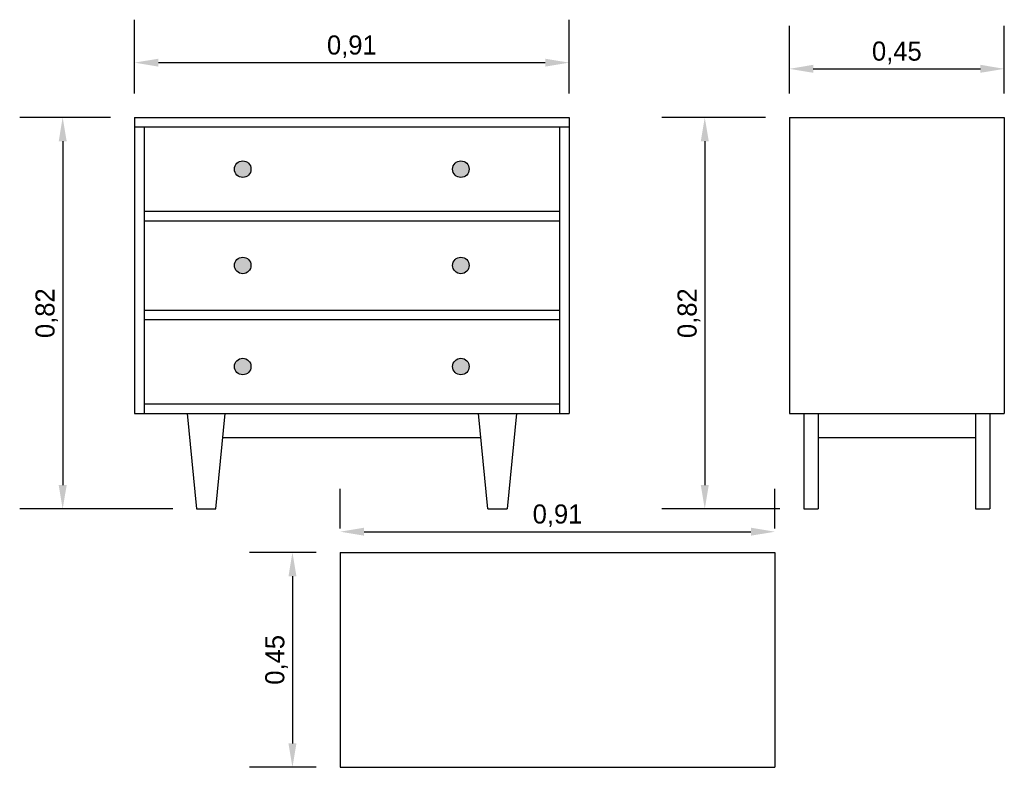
# Model space of a CAD drawing. Header units: millimetres. Extents: x 270.12 to 272.18, y 144.64 to 146.2.
import ezdxf

# ---------------------------------------------------------------- set-up
doc = ezdxf.new("R2010")
doc.units = ezdxf.units.MM
doc.dimstyles.new('ISO-25', dxfattribs={"dimtxt": 0.04, "dimasz": 0.05, "dimexe": 0.09, "dimexo": 0.05, "dimgap": 0.01, "dimtad": 1, "dimtxsty": 'Standard', "dimcen": 2.5, "dimadec": 0, "dimazin": 0, "dimtfac": 1, "dimtmove": 0, "dimatfit": 3, "dimfxl": 0, "dimarcsym": 0})

# ---------------------------------------------------------------- blocks, each defined once
blk = doc.blocks.new('*D1')
at = {"color": 0, "lineweight": -2}
for p, q in [((270.3638, 146.0482), (270.3638, 146.2028)), ((271.2738, 146.0482), (271.2738, 146.2028)), ((270.4138, 146.1128), (271.2238, 146.1128))]:
    blk.add_line(p, q, dxfattribs=at)
at = {"color": 0}
for points in [[(270.4138, 146.1211), (270.4138, 146.1045), (270.3638, 146.1128)], [(271.2238, 146.1211), (271.2238, 146.1045), (271.2738, 146.1128)]]:
    blk.add_solid(points, dxfattribs=at)
at = {"layer": 'Defpoints', "color": 0}
for p in [(271.2738, 146.1128), (270.3638, 145.9982), (271.2738, 145.9982)]:
    blk.add_point(p, dxfattribs=at)
at = {"color": 0, "insert": (270.8188, 146.1461), "char_height": 0.04, "attachment_point": 5}
blk.add_mtext('0,91', dxfattribs=at)
blk = doc.blocks.new('*D2')
at = {"color": 0, "lineweight": -2}
for p, q in [((271.7347, 146.0482), (271.7347, 146.1899)), ((272.1847, 146.0482), (272.1847, 146.1899)), ((271.7847, 146.0999), (272.1347, 146.0999))]:
    blk.add_line(p, q, dxfattribs=at)
at = {"color": 0}
for points in [[(271.7847, 146.1083), (271.7847, 146.0916), (271.7347, 146.0999)], [(272.1347, 146.1083), (272.1347, 146.0916), (272.1847, 146.0999)]]:
    blk.add_solid(points, dxfattribs=at)
at = {"layer": 'Defpoints', "color": 0}
for p in [(272.1847, 146.0999), (271.7347, 145.9982), (272.1847, 145.9982)]:
    blk.add_point(p, dxfattribs=at)
at = {"color": 0, "insert": (271.9597, 146.1333), "char_height": 0.04, "attachment_point": 5}
blk.add_mtext('0,45', dxfattribs=at)
blk = doc.blocks.new('*D3')
at = {"color": 0, "lineweight": -2}
for p, q in [((271.6847, 145.9982), (271.4676, 145.9982)), ((271.5576, 145.9482), (271.5576, 145.2282)), ((271.7147, 145.1782), (271.4676, 145.1782))]:
    blk.add_line(p, q, dxfattribs=at)
at = {"color": 0}
for points in [[(271.5493, 145.9482), (271.566, 145.9482), (271.5576, 145.9982)], [(271.5493, 145.2282), (271.566, 145.2282), (271.5576, 145.1782)]]:
    blk.add_solid(points, dxfattribs=at)
at = {"layer": 'Defpoints', "color": 0}
for p in [(271.7347, 145.9982), (271.5576, 145.1782), (271.7647, 145.1782)]:
    blk.add_point(p, dxfattribs=at)
at = {"color": 0, "insert": (271.5243, 145.5882), "char_height": 0.04, "attachment_point": 5, "rotation": 90}
blk.add_mtext('0,82', dxfattribs=at)
blk = doc.blocks.new('*D4')
at = {"color": 0, "lineweight": -2}
for p, q in [((270.3138, 145.9982), (270.1235, 145.9982)), ((270.2135, 145.9482), (270.2135, 145.2282)), ((270.4438, 145.1782), (270.1235, 145.1782))]:
    blk.add_line(p, q, dxfattribs=at)
at = {"color": 0}
for points in [[(270.2052, 145.9482), (270.2219, 145.9482), (270.2135, 145.9982)], [(270.2052, 145.2282), (270.2219, 145.2282), (270.2135, 145.1782)]]:
    blk.add_solid(points, dxfattribs=at)
at = {"layer": 'Defpoints', "color": 0}
for p in [(270.3638, 145.9982), (270.2135, 145.1782), (270.4938, 145.1782)]:
    blk.add_point(p, dxfattribs=at)
at = {"color": 0, "insert": (270.1802, 145.5882), "char_height": 0.04, "attachment_point": 5, "rotation": 90}
blk.add_mtext('0,82', dxfattribs=at)
blk = doc.blocks.new('*D5')
at = {"color": 0, "lineweight": -2}
for p, q in [((270.7944, 145.1373), (270.7944, 145.2206)), ((271.7044, 145.1373), (271.7044, 145.2206)), ((270.8444, 145.1306), (271.6544, 145.1306))]:
    blk.add_line(p, q, dxfattribs=at)
at = {"color": 0}
for points in [[(270.8444, 145.139), (270.8444, 145.1223), (270.7944, 145.1306)], [(271.6544, 145.139), (271.6544, 145.1223), (271.7044, 145.1306)]]:
    blk.add_solid(points, dxfattribs=at)
at = {"layer": 'Defpoints', "color": 0}
for p in [(271.7044, 145.1306), (270.7944, 145.0873), (271.7044, 145.0873)]:
    blk.add_point(p, dxfattribs=at)
at = {"color": 0, "insert": (271.2494, 145.164), "char_height": 0.04, "attachment_point": 5}
blk.add_mtext('0,91', dxfattribs=at)
blk = doc.blocks.new('*D6')
at = {"color": 0, "lineweight": -2}
for p, q in [((270.7444, 145.0873), (270.6045, 145.0873)), ((270.6945, 145.0373), (270.6945, 144.6873)), ((270.7444, 144.6373), (270.6045, 144.6373))]:
    blk.add_line(p, q, dxfattribs=at)
at = {"color": 0}
for points in [[(270.6862, 145.0373), (270.7028, 145.0373), (270.6945, 145.0873)], [(270.6862, 144.6873), (270.7028, 144.6873), (270.6945, 144.6373)]]:
    blk.add_solid(points, dxfattribs=at)
at = {"layer": 'Defpoints', "color": 0}
for p in [(270.7944, 145.0873), (270.6945, 144.6373), (270.7944, 144.6373)]:
    blk.add_point(p, dxfattribs=at)
at = {"color": 0, "insert": (270.6612, 144.8623), "char_height": 0.04, "attachment_point": 5, "rotation": 90}
blk.add_mtext('0,45', dxfattribs=at)

msp = doc.modelspace()

# ---------------------------------------------------------------- hatches: boundary and pattern name
h = msp.add_hatch(color=256)
edge = h.paths.add_edge_path()
edge.add_arc((271.0471, 145.6882), 0.0173, 0, 360)
edge = h.paths.add_edge_path()
edge.add_arc((271.0471, 145.8898), 0.0173, 0, 360)
edge = h.paths.add_edge_path()
edge.add_arc((270.5904, 145.8898), 0.0173, 0, 360)
edge = h.paths.add_edge_path()
edge.add_arc((270.5904, 145.6882), 0.0173, 0, 360)
edge = h.paths.add_edge_path()
edge.add_arc((270.5904, 145.4765), 0.0173, 0, 360)
edge = h.paths.add_edge_path()
edge.add_arc((271.0471, 145.4765), 0.0173, 0, 360)

# ---------------------------------------------------------------- linework, layer by layer
for p, q in [((270.3638, 145.9982), (271.2738, 145.9982)), ((270.3638, 145.9982), (270.3638, 145.3782)), ((271.2738, 145.9982), (271.2738, 145.3782)), ((271.2738, 145.9982), (271.2738, 145.3782)), ((271.7347, 145.9982), (271.7347, 145.3782)), ((271.7347, 145.9982), (272.1847, 145.9982)), ((272.1847, 145.9982), (272.1847, 145.3782)), ((272.1847, 145.9982), (272.1847, 145.3782)), ((270.3638, 145.9782), (271.2738, 145.9782)), ((270.3838, 145.9782), (270.3838, 145.3782)), ((271.2538, 145.9782), (271.2538, 145.3782)), ((270.3838, 145.8015), (271.2538, 145.8015)), ((270.3838, 145.7815), (271.2538, 145.7815)), ((270.3838, 145.5948), (271.2538, 145.5948)), ((270.3838, 145.5748), (271.2538, 145.5748)), ((270.3838, 145.3982), (271.2538, 145.3982)), ((270.3638, 145.3782), (271.2738, 145.3782)), ((270.4738, 145.3782), (270.4938, 145.1782)), ((270.5338, 145.1782), (270.5538, 145.3782)), ((271.1038, 145.1782), (271.0838, 145.3782)), ((271.1638, 145.3782), (271.1438, 145.1782)), ((271.7347, 145.3782), (272.1847, 145.3782)), ((271.7647, 145.3782), (271.7647, 145.1782)), ((271.7947, 145.3782), (271.7947, 145.1782)), ((272.1247, 145.3782), (272.1247, 145.1782)), ((272.1547, 145.3782), (272.1547, 145.1782)), ((270.5488, 145.3282), (271.0888, 145.3282)), ((271.7947, 145.3282), (272.1247, 145.3282)), ((270.4938, 145.1782), (270.5338, 145.1782)), ((271.1038, 145.1782), (271.1438, 145.1782)), ((271.7647, 145.1782), (271.7947, 145.1782)), ((272.1247, 145.1782), (272.1547, 145.1782)), ((270.7944, 145.0873), (270.7944, 144.6373)), ((270.7944, 145.0873), (271.7044, 145.0873)), ((271.7044, 145.0873), (271.7044, 144.6373)), ((270.7944, 144.6373), (271.7044, 144.6373))]:
    msp.add_line(p, q)
for centre in [(270.5904, 145.8898), (271.0471, 145.8898), (270.5904, 145.6882), (271.0471, 145.6882), (270.5904, 145.4765), (271.0471, 145.4765)]:
    msp.add_circle(centre, 0.0173)

# ---------------------------------------------------------------- dimensions: what is measured, and where the dimension line sits
for base, p1, p2, picture, middle in [((271.2738, 146.1128), (270.3638, 145.9982), (271.2738, 145.9982), '*D1', (270.8188, 146.1461)), ((272.1847, 146.0999), (271.7347, 145.9982), (272.1847, 145.9982), '*D2', (271.9597, 146.1333)), ((271.7044, 145.1306), (270.7944, 145.0873), (271.7044, 145.0873), '*D5', (271.2494, 145.164))]:
    dim = msp.add_linear_dim(base=base, p1=p1, p2=p2, dimstyle='ISO-25')
    dim.commit()
    dim.dimension.update_dxf_attribs({"geometry": picture, "text_midpoint": middle})
for base, p1, p2, picture, middle in [((270.2135, 145.1782), (270.3638, 145.9982), (270.4938, 145.1782), '*D4', (270.1802, 145.5882)), ((271.5576, 145.1782), (271.7347, 145.9982), (271.7647, 145.1782), '*D3', (271.5243, 145.5882)), ((270.6945, 144.6373), (270.7944, 145.0873), (270.7944, 144.6373), '*D6', (270.6612, 144.8623))]:
    dim = msp.add_linear_dim(base=base, p1=p1, p2=p2, angle=90, dimstyle='ISO-25')
    dim.commit()
    dim.dimension.update_dxf_attribs({"geometry": picture, "text_midpoint": middle})

doc.saveas('drawing.dxf')
